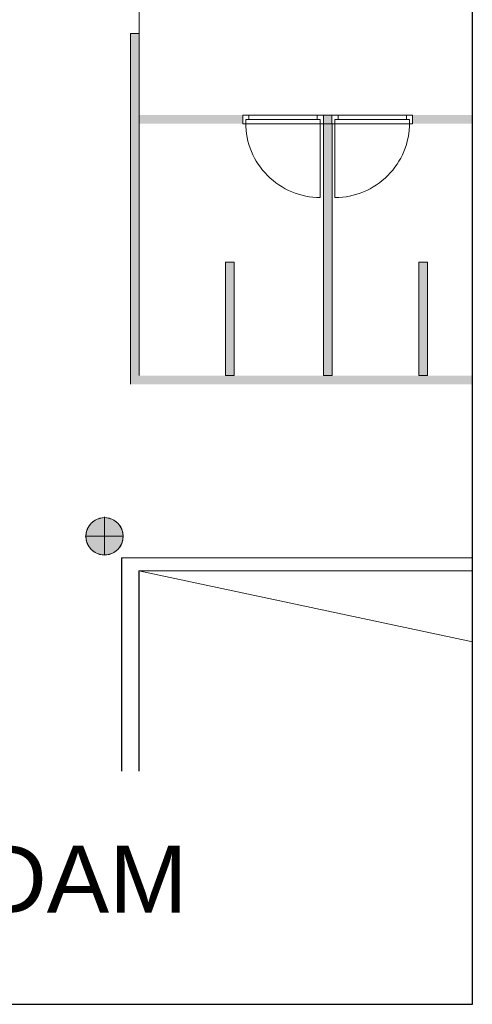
# Model space of a CAD drawing. Header units: inches. Extents: x 15 to 546804, y -66 to 267312.
# Tile 185 of 256: x 541588 to 546804, y -66 to 11270. Entities that reach past the tile are written whole.
import ezdxf

# ---------------------------------------------------------------- set-up
doc = ezdxf.new("R2010")
doc.units = ezdxf.units.IN
doc.header["$MEASUREMENT"] = 0
doc.layers.add('HVA - Contour lijnen', color=7, linetype='Continuous', lineweight=9)
doc.styles.get("Standard").update_dxf_attribs({"font": 'arial.ttf'})

msp = doc.modelspace()

# ---------------------------------------------------------------- hatches: boundary and pattern name
at = {"lineweight": 20}
h = msp.add_hatch(color=7, dxfattribs=at)
h.dxf.hatch_style = 1
h.paths.add_polyline_path([(546804, 7072), (546804, 7172), (542963, 7172), (542963, 11109), (542863, 11109), (542863, 7072)])
h = msp.add_hatch(color=7, dxfattribs=at)
h.dxf.hatch_style = 1
h.paths.add_polyline_path([(545186, 10172), (545087, 10172), (545087, 10072), (545186, 10072)])
h.paths.add_polyline_path([(545187, 10072), (545087, 10072), (545087, 7172), (545187, 7172)])
h.paths.add_polyline_path([(544158, 10172), (542963, 10172), (542963, 10072), (544158, 10072)])
h.paths.add_polyline_path([(546804, 10072), (546804, 10172), (546115, 10172), (546115, 10072)])
h = msp.add_hatch(color=7, dxfattribs=at)
h.dxf.hatch_style = 1
h.paths.add_polyline_path([(544061, 8479), (543961, 8479), (543961, 7172), (544061, 7172)])
h.paths.add_polyline_path([(546287, 8479), (546187, 8479), (546187, 7172), (546287, 7172)])
h = msp.add_hatch(color=7, dxfattribs=at)
h.dxf.hatch_style = 1
h.paths.add_polyline_path([(542780, 5323, 1), (542350, 5323, 1)])

# ---------------------------------------------------------------- linework, layer by layer
for p, q in [((546804, -66), (546804, 32098)), ((522570, -66), (546804, -66))]:
    msp.add_line(p, q)
at = {"color": 7, "lineweight": 20}
for p, q in [((542963, 11109, 0), (542963, 12556, 0)), ((542863, 11109, 3000), (542863, 7072, 3000)), ((542963, 11109, 3000), (542863, 11109, 3000)), ((542863, 11109, 7000), (542863, 7072, 7000)), ((542963, 11109, 7000), (542863, 11109, 7000)), ((542863, 11109, 3000), (542863, 11109, 7000)), ((542963, 7172, 3000), (542963, 11109, 3000)), ((542963, 7172, 7000), (542963, 11109, 7000)), ((542963, 11109, 3000), (542963, 11109, 7000)), ((544158, 10172, 763), (544228, 10172, 763)), ((545087, 10172, 1263), (544158, 10172, 1263)), ((544158, 10172, 1263), (544158, 10172, 763)), ((544158, 10172, 763), (544158, 10072, 763)), ((544158, 10172, 1263), (544158, 10072, 1263)), ((544228, 10172, -1437), (544158, 10172, -1437)), ((544158, 10172, -1437), (544158, 10172, 763)), ((544158, 10172, 763), (545087, 10172, 763)), ((544158, 10172, -1437), (544158, 10072, -1437)), ((544158, 10172, 763), (544158, 10072, 763)), ((544193, 10122, -1437), (544193, 10122, 728)), ((544193, 10122, -1437), (544193, 10072, -1437)), ((544228, 10122, -1437), (544193, 10122, -1437)), ((544228, 10122, 728), (544193, 10122, 728)), ((544193, 10122, 728), (544193, 10072, 728)), ((545052, 10122, -1437), (544193, 10122, -1437)), ((544193, 10122, -1437), (544193, 10122, 728)), ((544193, 10122, 728), (545052, 10122, 728)), ((544193, 10122, 728), (544193, 10082, 728)), ((544193, 10122, -1437), (544193, 10082, -1437)), ((544228, 10172, 1193), (544228, 10172, 763)), ((545017, 10172, 1193), (544228, 10172, 1193)), ((544228, 10172, -1437), (544228, 10172, 693)), ((544228, 10172, 693), (545017, 10172, 693)), ((544228, 10172, 693), (544228, 10122, 693)), ((544228, 10172, -1437), (544228, 10122, -1437)), ((544228, 10122, 1193), (544228, 10122, 763)), ((545017, 10122, 1193), (544228, 10122, 1193)), ((544228, 10122, 763), (545017, 10122, 763)), ((544228, 10122, -1437), (544228, 10122, 693)), ((544228, 10122, 693), (545017, 10122, 693)), ((544228, 10122, 728), (545017, 10122, 728)), ((544228, 10122, 693), (544228, 10122, 728)), ((544231, 10122, -369), (544285, 10122, -298)), ((544285, 10122, -446), (544231, 10122, -375)), ((544340, 10122, -227), (544395, 10122, -156)), ((544395, 10122, -587), (544340, 10122, -516)), ((544450, 10122, -85), (544504, 10122, -15)), ((544504, 10122, -729), (544450, 10122, -658)), ((544559, 10122, 56), (544614, 10122, 127)), ((544614, 10122, -870), (544559, 10122, -800)), ((544669, 10122, 198), (544723, 10122, 269)), ((544723, 10122, -1012), (544669, 10122, -941)), ((544778, 10122, 339), (544833, 10122, 410)), ((544833, 10122, -1153), (544778, 10122, -1083)), ((544888, 10122, 481), (544943, 10122, 552)), ((544943, 10122, -1295), (544888, 10122, -1224)), ((545052, 10122, -1437), (544997, 10122, -1366)), ((544997, 10122, 623), (545052, 10122, 693)), ((545017, 10172, 763), (545017, 10172, 1193)), ((545017, 10172, 763), (545087, 10172, 763)), ((545087, 10172, -1437), (545017, 10172, -1437)), ((545017, 10172, 693), (545017, 10172, -1437)), ((545017, 10172, -1437), (545017, 10122, -1437)), ((545017, 10172, 693), (545017, 10122, 693)), ((545017, 10122, 763), (545017, 10122, 1193)), ((545017, 10122, 693), (545017, 10122, -1437)), ((545017, 10122, -1437), (545052, 10122, -1437)), ((545017, 10122, 728), (545052, 10122, 728)), ((545017, 10122, 693), (545017, 10122, 728)), ((545052, 10122, -1437), (545052, 10072, -1437)), ((545052, 10122, 728), (545052, 10122, -1437)), ((545052, 10122, 728), (545052, 10072, 728)), ((545052, 10122, 728), (545052, 10122, -1437)), ((545052, 10122, 728), (545052, 10082, 728)), ((545052, 10122, -1437), (545052, 10082, -1437)), ((545087, 10172, 763), (545087, 10172, 1263)), ((545087, 10172, 763), (545087, 10072, 763)), ((545087, 10172, 1263), (545087, 10072, 1263)), ((545087, 10172, 763), (545087, 10172, -1437)), ((545087, 10172, -1437), (545087, 10072, -1437)), ((545087, 10172, 763), (545087, 10072, 763)), ((545087, 10172, -2408), (545186, 10172, -2408)), ((545256, 10172, 260), (545186, 10172, 260)), ((545186, 10172, 260), (545186, 10172, 760)), ((545186, 10172, 760), (546115, 10172, 760)), ((545186, 10172, 260), (545186, 10072, 260)), ((545186, 10172, 760), (545186, 10072, 760)), ((545186, 10172, -1940), (545256, 10172, -1940)), ((546115, 10172, 260), (545186, 10172, 260)), ((545186, 10172, 260), (545186, 10172, -1940)), ((545186, 10172, -1940), (545186, 10072, -1940)), ((545186, 10172, 260), (545186, 10072, 260)), ((545221, 10122, -1940), (545221, 10072, -1940)), ((545221, 10122, 225), (545221, 10122, -1940)), ((545256, 10122, -1940), (545221, 10122, -1940)), ((545221, 10122, 225), (545221, 10072, 225)), ((545256, 10122, 225), (545221, 10122, 225)), ((545221, 10122, -1940), (546080, 10122, -1940)), ((545221, 10122, 225), (545221, 10122, -1940)), ((546080, 10122, 225), (545221, 10122, 225)), ((545221, 10122, 225), (545221, 10082, 225)), ((545221, 10122, -1940), (545221, 10082, -1940)), ((545221, 10122, -1940), (545276, 10122, -1869)), ((545276, 10122, 119), (545221, 10122, 190)), ((545256, 10172, 260), (545256, 10172, 690)), ((545256, 10172, 690), (546045, 10172, 690)), ((546045, 10172, 190), (545256, 10172, 190)), ((545256, 10172, 190), (545256, 10172, -1940)), ((545256, 10172, -1940), (545256, 10122, -1940)), ((545256, 10172, 190), (545256, 10122, 190)), ((545256, 10122, 690), (546045, 10122, 690)), ((546045, 10122, 260), (545256, 10122, 260)), ((545256, 10122, 260), (545256, 10122, 690)), ((545256, 10122, 190), (545256, 10122, -1940)), ((546045, 10122, 190), (545256, 10122, 190)), ((546045, 10122, 225), (545256, 10122, 225)), ((545256, 10122, 190), (545256, 10122, 225)), ((545385, 10122, -22), (545330, 10122, 49)), ((545330, 10122, -1798), (545385, 10122, -1727)), ((545495, 10122, -164), (545440, 10122, -93)), ((545440, 10122, -1657), (545495, 10122, -1586)), ((545604, 10122, -305), (545549, 10122, -235)), ((545549, 10122, -1515), (545604, 10122, -1444)), ((545714, 10122, -447), (545659, 10122, -376)), ((545659, 10122, -1373), (545714, 10122, -1303)), ((545823, 10122, -588), (545769, 10122, -518)), ((545769, 10122, -1232), (545823, 10122, -1161)), ((545933, 10122, -730), (545878, 10122, -659)), ((545878, 10122, -1090), (545933, 10122, -1019)), ((546042, 10122, -872), (545988, 10122, -801)), ((545988, 10122, -949), (546042, 10122, -878)), ((546115, 10172, 260), (546045, 10172, 260)), ((546045, 10172, 690), (546045, 10172, 260)), ((546045, 10172, -1940), (546045, 10172, 190)), ((546045, 10172, -1940), (546115, 10172, -1940)), ((546045, 10172, 190), (546045, 10122, 190)), ((546045, 10172, -1940), (546045, 10122, -1940)), ((546045, 10122, 690), (546045, 10122, 260)), ((546045, 10122, -1940), (546045, 10122, 190)), ((546045, 10122, -1940), (546080, 10122, -1940)), ((546045, 10122, 225), (546080, 10122, 225)), ((546045, 10122, 190), (546045, 10122, 225)), ((546080, 10122, -1940), (546080, 10122, 225)), ((546080, 10122, -1940), (546080, 10072, -1940)), ((546080, 10122, 225), (546080, 10072, 225)), ((546080, 10122, -1940), (546080, 10122, 225)), ((546080, 10122, 225), (546080, 10082, 225)), ((546080, 10122, -1940), (546080, 10082, -1940)), ((546115, 10172, 760), (546115, 10172, 260)), ((546115, 10172, 260), (546115, 10072, 260)), ((546115, 10172, 760), (546115, 10072, 760)), ((546115, 10172, -1940), (546115, 10172, 260)), ((546115, 10172, -1940), (546115, 10072, -1940)), ((546115, 10172, 260), (546115, 10072, 260)), ((544158, 10072, 763), (544228, 10072, 763)), ((544158, 10072, 1263), (544158, 10072, 763)), ((545087, 10072, 1263), (544158, 10072, 1263)), ((544193, 10072, -1437), (544158, 10072, -1437)), ((544158, 10072, -1437), (544158, 10072, 763)), ((544158, 10072, 763), (545087, 10072, 763)), ((544193, 10082, -1437), (544193, 10082, 728)), ((544193, 10072, -1437), (544193, 10072, 728)), ((544193, 10072, 728), (545052, 10072, 728)), ((545017, 10072, 1193), (544228, 10072, 1193)), ((544228, 10072, 1193), (544228, 10072, 763)), ((545017, 10072, 763), (545087, 10072, 763)), ((545017, 10072, 763), (545017, 10072, 1193)), ((545052, 10082, 728), (545052, 10082, -1437)), ((545052, 10082, -1437), (545052, 9223, -1437)), ((545087, 10072, -1437), (545052, 10072, -1437)), ((545052, 10072, 728), (545052, 10072, -1437)), ((545087, 10072, 3300), (545187, 10072, 3300)), ((545087, 7172, 3300), (545087, 10072, 3300)), ((545087, 10072, 6000), (545187, 10072, 6000)), ((545087, 7172, 6000), (545087, 10072, 6000)), ((545087, 10072, 3300), (545087, 10072, 6000)), ((545160, 10072, 260), (545160, 10072, 760)), ((545160, 10072, 260), (545160, 10072, -1940)), ((545256, 10072, 260), (545186, 10072, 260)), ((545186, 10072, 260), (545186, 10072, 760)), ((545186, 10072, 760), (546115, 10072, 760)), ((545186, 10072, -1940), (545221, 10072, -1940)), ((546115, 10072, 260), (545186, 10072, 260)), ((545186, 10072, 260), (545186, 10072, -1940)), ((545187, 10072, 3300), (545187, 7172, 3300)), ((545187, 10072, 6000), (545187, 7172, 6000)), ((545187, 10072, 3300), (545187, 10072, 6000)), ((545221, 10082, 225), (545221, 10082, -1940)), ((545221, 10082, -1940), (545221, 9223, -1940)), ((545221, 10072, 225), (545221, 10072, -1940)), ((546080, 10072, 225), (545221, 10072, 225)), ((545256, 10072, 690), (546045, 10072, 690)), ((545256, 10072, 260), (545256, 10072, 690)), ((546045, 10072, 690), (546045, 10072, 260)), ((546115, 10072, 260), (546045, 10072, 260)), ((546080, 10082, -1940), (546080, 10082, 225)), ((546080, 10072, -1940), (546115, 10072, -1940)), ((546080, 10072, -1940), (546080, 10072, 225)), ((546115, 10072, 760), (546115, 10072, 260)), ((546115, 10072, -1940), (546115, 10072, 260)), ((543961, 8479, 3300), (544061, 8479, 3300)), ((543961, 7172, 3300), (543961, 8479, 3300)), ((543961, 8479, 6000), (544061, 8479, 6000)), ((543961, 7172, 6000), (543961, 8479, 6000)), ((543961, 8479, 3300), (543961, 8479, 6000)), ((544061, 8479, 3300), (544061, 7172, 3300)), ((544061, 8479, 6000), (544061, 7172, 6000)), ((544061, 8479, 3300), (544061, 8479, 6000)), ((546187, 8479, 3300), (546287, 8479, 3300)), ((546187, 7172, 3300), (546187, 8479, 3300)), ((546187, 8479, 6000), (546287, 8479, 6000)), ((546187, 7172, 6000), (546187, 8479, 6000)), ((546187, 8479, 3300), (546187, 8479, 6000)), ((546287, 8479, 3300), (546287, 7172, 3300)), ((546287, 8479, 6000), (546287, 7172, 6000)), ((546287, 8479, 3300), (546287, 8479, 6000)), ((542963, 7172, 7000), (542963, 7172, 3000)), ((544061, 7172, 3300), (543961, 7172, 3300)), ((544061, 7172, 6000), (543961, 7172, 6000)), ((543961, 7172, 3300), (543961, 7172, 6000)), ((544061, 7172, 3300), (544061, 7172, 6000)), ((545187, 7172, 3300), (545087, 7172, 3300)), ((545187, 7172, 6000), (545087, 7172, 6000)), ((545087, 7172, 3300), (545087, 7172, 6000)), ((545187, 7172, 3300), (545187, 7172, 6000)), ((546287, 7172, 3300), (546187, 7172, 3300)), ((546287, 7172, 6000), (546187, 7172, 6000)), ((546187, 7172, 3300), (546187, 7172, 6000)), ((546287, 7172, 3300), (546287, 7172, 6000)), ((542863, 7072, 3000), (542863, 7072, 7000)), ((542413, 5474, 0), (542413, 5474, 7000)), ((542457, 5508, 0), (542457, 5508, 7000)), ((542509, 5530, 0), (542509, 5530, 7000)), ((542565, 5545, 0), (542565, 5537, 0)), ((542565, 5537, 0), (542565, 5537, 7000)), ((542565, 5537, 0), (542565, 5106, 0)), ((542621, 5530, 0), (542621, 5530, 7000)), ((542673, 5508, 0), (542673, 5508, 7000)), ((542717, 5474, 0), (542717, 5474, 7000)), ((542357, 5378, 0), (542357, 5378, 7000)), ((542379, 5430, 0), (542379, 5430, 7000)), ((542752, 5430, 0), (542752, 5430, 7000)), ((542773, 5378, 0), (542773, 5378, 7000)), ((542342, 5322, 0), (542350, 5322, 0)), ((542350, 5322, 0), (542350, 5322, 7000)), ((542350, 5322, 0), (542780, 5322, 0)), ((542357, 5266, 0), (542357, 5266, 7000)), ((542773, 5266, 0), (542773, 5266, 7000)), ((542780, 5322, 0), (542780, 5322, 7000)), ((542379, 5214, 0), (542379, 5214, 7000)), ((542413, 5170, 0), (542413, 5170, 7000)), ((542457, 5135, 0), (542457, 5135, 7000)), ((542509, 5114, 0), (542509, 5114, 7000)), ((542565, 5106, 0), (542565, 5106, 7000)), ((542621, 5114, 0), (542621, 5114, 7000)), ((542673, 5135, 0), (542673, 5135, 7000)), ((542717, 5170, 0), (542717, 5170, 7000)), ((542752, 5214, 0), (542752, 5214, 7000)), ((546804, 5074, 300), (542762, 5074, 300)), ((542762, 5074, 300), (542762, 5074, 1320)), ((546804, 5074, 1320), (542762, 5074, 1320)), ((546804, 5074, 1320), (542762, 5074, 1320)), ((542762, 5074, 1320), (542762, 5074, 1340)), ((546804, 5074, 1340), (542762, 5074, 1340)), ((546804, 4924, 300), (542962, 4924, 300)), ((546804, 4924, 1320), (542962, 4924, 1320)), ((542962, 4924, 300), (542962, 4924, 1320)), ((542962, 4924, 0), (546804, 4107, 0)), ((546804, 4924, 1320), (542962, 4924, 1320)), ((546804, 4924, 1340), (542962, 4924, 1340)), ((542962, 4924, 1320), (542962, 4924, 1340))]:
    msp.add_line(p, q, dxfattribs=at)
for points in [[(542762, 5074), (542762, 2618)], [(542962, 4924), (542962, 2618)]]:
    msp.add_lwpolyline(points)
for centre in [(542565, 5322, 7000), (542565, 5322, 0)]:
    msp.add_circle(centre, 215, dxfattribs=at)
msp.add_ellipse((545052, 10082, -1437), major_axis=(0, 860), ratio=0.999391, start_param=1.570796, end_param=3.141593, dxfattribs=at)
at = {"color": 7, "lineweight": 20, "extrusion": (-1.21116e-11, -1.6368e-18, -1)}
msp.add_ellipse((545221, 10082, -1940), major_axis=(0, 860), ratio=0.999391, start_param=1.570796, end_param=3.141593, dxfattribs=at)
at = {"color": 7, "lineweight": 20}
for points, invisible_edges in [([(542863, 7072, 7000), (542963, 7172, 7000), (542863, 11109, 7000)], 3), ([(542963, 11109, 7000), (542863, 11109, 7000), (542963, 7172, 7000)], 2), ([(542963, 11109, 3000), (542863, 7072, 3000), (542863, 11109, 3000)], 1), ([(542863, 7072, 3000), (542963, 11109, 3000), (542963, 7172, 3000)], 13), ([(542863, 11109, 7000), (542863, 7072, 3000), (542863, 7072, 7000)], 1), ([(542863, 7072, 3000), (542863, 11109, 7000), (542863, 11109, 3000)], 1), ([(542863, 11109, 7000), (542963, 11109, 3000), (542863, 11109, 3000)], 1), ([(542963, 11109, 3000), (542863, 11109, 7000), (542963, 11109, 7000)], 1), ([(542963, 11109, 3000), (542963, 7172, 7000), (542963, 7172, 3000)], 1), ([(542963, 7172, 7000), (542963, 11109, 3000), (542963, 11109, 7000)], 1), ([(544158, 10172, -1437), (544158, 10072, -1437), (544158, 10172, 763)], 2), ([(544158, 10072, 763), (544158, 10172, 763), (544158, 10072, -1437)], 2), ([(544228, 10172, -1437), (544158, 10172, -1437), (544228, 10172, 693)], 2), ([(544158, 10172, 763), (544228, 10172, 693), (544158, 10172, -1437)], 3), ([(545087, 10172, 763), (544228, 10172, 693), (544158, 10172, 763)], 3), ([(544158, 10172, 763), (544158, 10072, 763), (545087, 10172, 763)], 2), ([(545087, 10072, 763), (545087, 10172, 763), (544158, 10072, 763)], 2), ([(544158, 10072, -1437), (544158, 10172, -1437), (544193, 10072, -1437)], 2), ([(544193, 10122, -1437), (544193, 10072, -1437), (544158, 10172, -1437)], 14), ([(544228, 10172, -1437), (544193, 10122, -1437), (544158, 10172, -1437)], 3), ([(544158, 10072, 1263), (545087, 10072, 1263), (544158, 10172, 1263)], 2), ([(545087, 10172, 1263), (544158, 10172, 1263), (545087, 10072, 1263)], 2), ([(544158, 10172, 1263), (544158, 10172, 763), (544158, 10072, 1263)], 2), ([(544158, 10072, 763), (544158, 10072, 1263), (544158, 10172, 763)], 2), ([(544228, 10172, 763), (544158, 10172, 763), (544228, 10172, 1193)], 2), ([(544158, 10172, 1263), (544228, 10172, 1193), (544158, 10172, 763)], 3), ([(545087, 10172, 1263), (544228, 10172, 1193), (544158, 10172, 1263)], 3), ([(544228, 10122, -1437), (544193, 10122, -1437), (544228, 10172, -1437)], 2), ([(544193, 10122, 728), (544193, 10122, -1437), (544193, 10082, 728)], 2), ([(544193, 10082, -1437), (544193, 10082, 728), (544193, 10122, -1437)], 2), ([(545052, 10122, -1437), (544193, 10122, -1437), (545052, 10122, 728)], 2), ([(544193, 10122, 728), (545052, 10122, 728), (544193, 10122, -1437)], 2), ([(544193, 10122, -1437), (544228, 10122, -1437), (544193, 10122, 728)], 2), ([(544228, 10122, 693), (544193, 10122, 728), (544228, 10122, -1437)], 3), ([(544228, 10122, 728), (544193, 10122, 728), (544228, 10122, 693)], 2), ([(544193, 10122, -1437), (544193, 10122, 728), (544193, 10072, -1437)], 2), ([(544193, 10072, 728), (544193, 10072, -1437), (544193, 10122, 728)], 2), ([(544193, 10072, 728), (544193, 10122, 728), (545052, 10072, 728)], 2), ([(544228, 10122, 728), (545052, 10072, 728), (544193, 10122, 728)], 3), ([(544228, 10172, -1437), (544228, 10172, 693), (544228, 10122, -1437)], 2), ([(544228, 10122, 693), (544228, 10122, -1437), (544228, 10172, 693)], 2), ([(544228, 10172, 693), (545087, 10172, 763), (545017, 10172, 693)], 3), ([(544228, 10122, 693), (544228, 10172, 693), (545017, 10122, 693)], 2), ([(545017, 10172, 693), (545017, 10122, 693), (544228, 10172, 693)], 2), ([(544228, 10172, 1193), (545087, 10172, 1263), (545017, 10172, 1193)], 3), ([(544228, 10122, 693), (545017, 10122, 693), (544228, 10122, 728)], 2), ([(545017, 10122, 728), (544228, 10122, 728), (545017, 10122, 693)], 2), ([(545017, 10122, 728), (545052, 10072, 728), (544228, 10122, 728)], 3), ([(545017, 10122, 763), (544228, 10122, 763), (545017, 10122, 1193)], 2), ([(544228, 10122, 1193), (545017, 10122, 1193), (544228, 10122, 763)], 2), ([(545017, 10172, -1437), (545017, 10122, -1437), (545017, 10172, 693)], 2), ([(545017, 10122, 693), (545017, 10172, 693), (545017, 10122, -1437)], 2), ([(545087, 10172, -1437), (545017, 10172, -1437), (545087, 10172, 763)], 2), ([(545017, 10172, 693), (545087, 10172, 763), (545017, 10172, -1437)], 3), ([(545017, 10122, -1437), (545017, 10172, -1437), (545052, 10122, -1437)], 2), ([(545087, 10172, -1437), (545052, 10122, -1437), (545017, 10172, -1437)], 3), ([(545087, 10172, 763), (545017, 10172, 763), (545087, 10172, 1263)], 2), ([(545017, 10172, 1193), (545087, 10172, 1263), (545017, 10172, 763)], 3), ([(545017, 10122, -1437), (545052, 10122, -1437), (545017, 10122, 693)], 2), ([(545052, 10122, 728), (545017, 10122, 693), (545052, 10122, -1437)], 3), ([(545017, 10122, 728), (545017, 10122, 693), (545052, 10122, 728)], 2), ([(545052, 10122, 728), (545052, 10072, 728), (545017, 10122, 728)], 2), ([(545087, 10072, -1437), (545052, 10122, -1437), (545087, 10172, -1437)], 3), ([(545052, 10122, -1437), (545052, 10122, 728), (545052, 10082, -1437)], 2), ([(545052, 10082, 728), (545052, 10082, -1437), (545052, 10122, 728)], 2), ([(545052, 10122, -1437), (545052, 10072, -1437), (545052, 10122, 728)], 2), ([(545052, 10072, 728), (545052, 10122, 728), (545052, 10072, -1437)], 2), ([(545052, 10072, -1437), (545052, 10122, -1437), (545087, 10072, -1437)], 2), ([(545087, 10172, -1437), (545087, 10172, 763), (545087, 10072, -1437)], 2), ([(545087, 10072, 763), (545087, 10072, -1437), (545087, 10172, 763)], 2), ([(545087, 10172, 763), (545087, 10172, 1263), (545087, 10072, 763)], 2), ([(545087, 10072, 1263), (545087, 10072, 763), (545087, 10172, 1263)], 2), ([(545186, 10072, -1940), (545186, 10172, 260), (545186, 10172, -1940)], 1), ([(545186, 10172, 260), (545186, 10072, -1940), (545186, 10072, 260)], 1), ([(545186, 10172, 260), (545256, 10172, -1940), (545186, 10172, -1940)], 1), ([(545256, 10172, -1940), (545186, 10172, 260), (545256, 10172, 190)], 3), ([(545256, 10172, 190), (545186, 10172, 260), (546045, 10172, 190)], 3), ([(546115, 10172, 260), (546045, 10172, 190), (545186, 10172, 260)], 3), ([(545186, 10172, 260), (546115, 10072, 260), (546115, 10172, 260)], 1), ([(546115, 10072, 260), (545186, 10172, 260), (545186, 10072, 260)], 1), ([(545256, 10172, -1940), (545221, 10122, -1940), (545186, 10172, -1940)], 3), ([(545186, 10172, -1940), (545221, 10122, -1940), (545186, 10072, -1940)], 3), ([(546115, 10172, 760), (545186, 10072, 760), (546115, 10072, 760)], 1), ([(545186, 10072, 760), (546115, 10172, 760), (545186, 10172, 760)], 1), ([(545186, 10072, 260), (545186, 10172, 760), (545186, 10172, 260)], 1), ([(545186, 10172, 760), (545186, 10072, 260), (545186, 10072, 760)], 1), ([(545186, 10172, 760), (545256, 10172, 260), (545186, 10172, 260)], 1), ([(545256, 10172, 260), (545186, 10172, 760), (545256, 10172, 690)], 3), ([(545256, 10172, 690), (545186, 10172, 760), (546045, 10172, 690)], 3), ([(546115, 10172, 760), (546045, 10172, 690), (545186, 10172, 760)], 3), ([(545186, 10072, -1940), (545221, 10122, -1940), (545221, 10072, -1940)], 1), ([(545221, 10122, -1940), (545256, 10172, -1940), (545256, 10122, -1940)], 1), ([(545221, 10082, -1940), (545221, 10122, 225), (545221, 10122, -1940)], 1), ([(545221, 10122, 225), (545221, 10082, -1940), (545221, 10082, 225)], 1), ([(545221, 10122, 225), (546080, 10122, -1940), (545221, 10122, -1940)], 1), ([(546080, 10122, -1940), (545221, 10122, 225), (546080, 10122, 225)], 1), ([(545256, 10122, 190), (545221, 10122, -1940), (545256, 10122, -1940)], 1), ([(545221, 10122, -1940), (545256, 10122, 190), (545221, 10122, 225)], 3), ([(545221, 10122, 225), (545256, 10122, 190), (545256, 10122, 225)], 1), ([(545221, 10122, 225), (545221, 10072, -1940), (545221, 10122, -1940)], 1), ([(545221, 10072, -1940), (545221, 10122, 225), (545221, 10072, 225)], 1), ([(545221, 10072, 225), (546080, 10122, 225), (546080, 10072, 225)], 1), ([(546080, 10122, 225), (545221, 10072, 225), (546045, 10122, 225)], 3), ([(546045, 10122, 225), (545221, 10072, 225), (545256, 10122, 225)], 3), ([(545256, 10122, 225), (545221, 10072, 225), (545221, 10122, 225)], 1), ([(545256, 10172, 190), (545256, 10122, -1940), (545256, 10172, -1940)], 1), ([(545256, 10122, -1940), (545256, 10172, 190), (545256, 10122, 190)], 1), ([(545256, 10122, 190), (546045, 10172, 190), (546045, 10122, 190)], 1), ([(546045, 10172, 190), (545256, 10122, 190), (545256, 10172, 190)], 1), ([(546045, 10122, 225), (545256, 10122, 190), (546045, 10122, 190)], 1), ([(545256, 10122, 190), (546045, 10122, 225), (545256, 10122, 225)], 1), ([(545256, 10122, 690), (546045, 10122, 260), (545256, 10122, 260)], 1), ([(546045, 10122, 260), (545256, 10122, 690), (546045, 10122, 690)], 1), ([(546045, 10122, -1940), (546045, 10172, 190), (546045, 10172, -1940)], 1), ([(546045, 10172, 190), (546045, 10122, -1940), (546045, 10122, 190)], 1), ([(546045, 10172, 190), (546115, 10172, -1940), (546045, 10172, -1940)], 1), ([(546115, 10172, -1940), (546045, 10172, 190), (546115, 10172, 260)], 3), ([(546115, 10172, -1940), (546080, 10122, -1940), (546045, 10172, -1940)], 3), ([(546045, 10172, -1940), (546080, 10122, -1940), (546045, 10122, -1940)], 1), ([(546045, 10172, 690), (546115, 10172, 260), (546045, 10172, 260)], 1), ([(546115, 10172, 260), (546045, 10172, 690), (546115, 10172, 760)], 3), ([(546080, 10122, 225), (546045, 10122, -1940), (546080, 10122, -1940)], 1), ([(546045, 10122, -1940), (546080, 10122, 225), (546045, 10122, 190)], 3), ([(546045, 10122, 190), (546080, 10122, 225), (546045, 10122, 225)], 1), ([(546080, 10072, -1940), (546115, 10172, -1940), (546115, 10072, -1940)], 1), ([(546115, 10172, -1940), (546080, 10072, -1940), (546080, 10122, -1940)], 13), ([(546080, 10082, 225), (546080, 10122, -1940), (546080, 10122, 225)], 1), ([(546080, 10122, -1940), (546080, 10082, 225), (546080, 10082, -1940)], 1), ([(546080, 10072, -1940), (546080, 10122, 225), (546080, 10122, -1940)], 1), ([(546080, 10122, 225), (546080, 10072, -1940), (546080, 10072, 225)], 1), ([(546115, 10172, 260), (546115, 10072, -1940), (546115, 10172, -1940)], 1), ([(546115, 10072, -1940), (546115, 10172, 260), (546115, 10072, 260)], 1), ([(546115, 10072, 760), (546115, 10172, 260), (546115, 10172, 760)], 1), ([(546115, 10172, 260), (546115, 10072, 760), (546115, 10072, 260)], 1), ([(544158, 10072, -1437), (544193, 10072, -1437), (544158, 10072, 763)], 2), ([(544193, 10072, 728), (544158, 10072, 763), (544193, 10072, -1437)], 3), ([(545052, 10072, 728), (544158, 10072, 763), (544193, 10072, 728)], 3), ([(544158, 10072, 763), (545052, 10072, 728), (545087, 10072, 763)], 3), ([(544228, 10072, 763), (544228, 10072, 1193), (544158, 10072, 763)], 2), ([(544158, 10072, 1263), (544158, 10072, 763), (544228, 10072, 1193)], 14), ([(545017, 10072, 1193), (544158, 10072, 1263), (544228, 10072, 1193)], 3), ([(544158, 10072, 1263), (545017, 10072, 1193), (545087, 10072, 1263)], 3), ([(545017, 10072, 763), (545087, 10072, 763), (545017, 10072, 1193)], 2), ([(545087, 10072, 1263), (545017, 10072, 1193), (545087, 10072, 763)], 3), ([(545052, 10072, -1437), (545087, 10072, -1437), (545052, 10072, 728)], 2), ([(545087, 10072, 763), (545052, 10072, 728), (545087, 10072, -1437)], 3), ([(545087, 10072, 6000), (545087, 7172, 3300), (545087, 7172, 6000)], 1), ([(545087, 7172, 3300), (545087, 10072, 6000), (545087, 10072, 3300)], 1), ([(545087, 10072, 6000), (545187, 10072, 3300), (545087, 10072, 3300)], 1), ([(545187, 10072, 3300), (545087, 10072, 6000), (545187, 10072, 6000)], 1), ([(545187, 7172, 6000), (545087, 10072, 6000), (545087, 7172, 6000)], 1), ([(545087, 10072, 6000), (545187, 7172, 6000), (545187, 10072, 6000)], 1), ([(545187, 10072, 3300), (545087, 7172, 3300), (545087, 10072, 3300)], 1), ([(545087, 7172, 3300), (545187, 10072, 3300), (545187, 7172, 3300)], 1), ([(545221, 10072, 225), (545186, 10072, -1940), (545221, 10072, -1940)], 1), ([(545186, 10072, -1940), (545221, 10072, 225), (545186, 10072, 260)], 3), ([(545186, 10072, 260), (545221, 10072, 225), (546115, 10072, 260)], 3), ([(545256, 10072, 690), (545186, 10072, 260), (545256, 10072, 260)], 1), ([(545186, 10072, 260), (545256, 10072, 690), (545186, 10072, 760)], 3), ([(545186, 10072, 760), (545256, 10072, 690), (546115, 10072, 760)], 3), ([(545187, 10072, 3300), (545187, 7172, 6000), (545187, 7172, 3300)], 1), ([(545187, 7172, 6000), (545187, 10072, 3300), (545187, 10072, 6000)], 1), ([(546080, 10072, 225), (546115, 10072, 260), (545221, 10072, 225)], 3), ([(546045, 10072, 690), (546115, 10072, 760), (545256, 10072, 690)], 3), ([(546115, 10072, 260), (546045, 10072, 690), (546045, 10072, 260)], 1), ([(546045, 10072, 690), (546115, 10072, 260), (546115, 10072, 760)], 13), ([(546115, 10072, 260), (546080, 10072, -1940), (546115, 10072, -1940)], 1), ([(546080, 10072, -1940), (546115, 10072, 260), (546080, 10072, 225)], 3), ([(543961, 8479, 6000), (543961, 7172, 3300), (543961, 7172, 6000)], 1), ([(543961, 7172, 3300), (543961, 8479, 6000), (543961, 8479, 3300)], 1), ([(543961, 8479, 6000), (544061, 8479, 3300), (543961, 8479, 3300)], 1), ([(544061, 8479, 3300), (543961, 8479, 6000), (544061, 8479, 6000)], 1), ([(544061, 7172, 6000), (543961, 8479, 6000), (543961, 7172, 6000)], 1), ([(543961, 8479, 6000), (544061, 7172, 6000), (544061, 8479, 6000)], 1), ([(544061, 8479, 3300), (543961, 7172, 3300), (543961, 8479, 3300)], 1), ([(543961, 7172, 3300), (544061, 8479, 3300), (544061, 7172, 3300)], 1), ([(544061, 8479, 3300), (544061, 7172, 6000), (544061, 7172, 3300)], 1), ([(544061, 7172, 6000), (544061, 8479, 3300), (544061, 8479, 6000)], 1), ([(546187, 8479, 6000), (546187, 7172, 3300), (546187, 7172, 6000)], 1), ([(546187, 7172, 3300), (546187, 8479, 6000), (546187, 8479, 3300)], 1), ([(546187, 8479, 6000), (546287, 8479, 3300), (546187, 8479, 3300)], 1), ([(546287, 8479, 3300), (546187, 8479, 6000), (546287, 8479, 6000)], 1), ([(546287, 7172, 6000), (546187, 8479, 6000), (546187, 7172, 6000)], 1), ([(546187, 8479, 6000), (546287, 7172, 6000), (546287, 8479, 6000)], 1), ([(546287, 8479, 3300), (546187, 7172, 3300), (546187, 8479, 3300)], 1), ([(546187, 7172, 3300), (546287, 8479, 3300), (546287, 7172, 3300)], 1), ([(546287, 8479, 3300), (546287, 7172, 6000), (546287, 7172, 3300)], 1), ([(546287, 7172, 6000), (546287, 8479, 3300), (546287, 8479, 6000)], 1), ([(544061, 7172, 6000), (543961, 7172, 3300), (544061, 7172, 3300)], 1), ([(543961, 7172, 3300), (544061, 7172, 6000), (543961, 7172, 6000)], 1), ([(545187, 7172, 6000), (545087, 7172, 3300), (545187, 7172, 3300)], 1), ([(545087, 7172, 3300), (545187, 7172, 6000), (545087, 7172, 6000)], 1), ([(546287, 7172, 6000), (546187, 7172, 3300), (546287, 7172, 3300)], 1), ([(546187, 7172, 3300), (546287, 7172, 6000), (546187, 7172, 6000)], 1), ([(542379, 5214, 0), (542379, 5430, 0), (542413, 5474, 0)], 13), ([(542379, 5214, 0), (542413, 5474, 0), (542413, 5170, 0)], 3), ([(542413, 5474, 7000), (542379, 5430, 0), (542379, 5430, 7000)], 1), ([(542379, 5430, 0), (542413, 5474, 7000), (542413, 5474, 0)], 1), ([(542379, 5430, 7000), (542413, 5170, 7000), (542413, 5474, 7000)], 3), ([(542413, 5170, 0), (542413, 5474, 0), (542457, 5508, 0)], 13), ([(542413, 5170, 0), (542457, 5508, 0), (542457, 5135, 0)], 3), ([(542413, 5474, 7000), (542457, 5508, 0), (542413, 5474, 0)], 1), ([(542457, 5508, 0), (542413, 5474, 7000), (542457, 5508, 7000)], 1), ([(542413, 5474, 7000), (542457, 5135, 7000), (542457, 5508, 7000)], 3), ([(542413, 5474, 7000), (542413, 5170, 7000), (542457, 5135, 7000)], 13), ([(542457, 5508, 7000), (542509, 5530, 0), (542457, 5508, 0)], 1), ([(542509, 5530, 0), (542457, 5508, 7000), (542509, 5530, 7000)], 1), ([(542457, 5135, 0), (542457, 5508, 0), (542509, 5530, 0)], 13), ([(542457, 5135, 0), (542509, 5530, 0), (542509, 5114, 0)], 3), ([(542457, 5508, 7000), (542509, 5114, 7000), (542509, 5530, 7000)], 3), ([(542457, 5508, 7000), (542457, 5135, 7000), (542509, 5114, 7000)], 13), ([(542509, 5530, 7000), (542565, 5537, 0), (542509, 5530, 0)], 1), ([(542565, 5537, 0), (542509, 5530, 7000), (542565, 5537, 7000)], 1), ([(542509, 5114, 0), (542509, 5530, 0), (542565, 5537, 0)], 13), ([(542509, 5114, 0), (542565, 5537, 0), (542565, 5106, 0)], 3), ([(542509, 5530, 7000), (542565, 5106, 7000), (542565, 5537, 7000)], 3), ([(542509, 5530, 7000), (542509, 5114, 7000), (542565, 5106, 7000)], 13), ([(542565, 5537, 7000), (542621, 5530, 0), (542565, 5537, 0)], 1), ([(542621, 5530, 0), (542565, 5537, 7000), (542621, 5530, 7000)], 1), ([(542565, 5106, 0), (542565, 5537, 0), (542621, 5530, 0)], 13), ([(542565, 5537, 7000), (542565, 5106, 7000), (542621, 5114, 7000)], 13), ([(542565, 5537, 7000), (542621, 5114, 7000), (542621, 5530, 7000)], 3), ([(542565, 5106, 0), (542621, 5530, 0), (542621, 5114, 0)], 3), ([(542621, 5530, 7000), (542673, 5508, 0), (542621, 5530, 0)], 1), ([(542673, 5508, 0), (542621, 5530, 7000), (542673, 5508, 7000)], 1), ([(542621, 5114, 0), (542621, 5530, 0), (542673, 5508, 0)], 13), ([(542621, 5530, 7000), (542621, 5114, 7000), (542673, 5135, 7000)], 13), ([(542621, 5530, 7000), (542673, 5135, 7000), (542673, 5508, 7000)], 3), ([(542621, 5114, 0), (542673, 5508, 0), (542673, 5135, 0)], 3), ([(542673, 5508, 7000), (542717, 5474, 0), (542673, 5508, 0)], 1), ([(542717, 5474, 0), (542673, 5508, 7000), (542717, 5474, 7000)], 1), ([(542673, 5135, 0), (542673, 5508, 0), (542717, 5474, 0)], 13), ([(542673, 5508, 7000), (542673, 5135, 7000), (542717, 5170, 7000)], 13), ([(542673, 5508, 7000), (542717, 5170, 7000), (542717, 5474, 7000)], 3), ([(542673, 5135, 0), (542717, 5474, 0), (542717, 5170, 0)], 3), ([(542717, 5474, 0), (542752, 5430, 7000), (542752, 5430, 0)], 1), ([(542752, 5430, 7000), (542717, 5474, 0), (542717, 5474, 7000)], 1), ([(542717, 5170, 0), (542717, 5474, 0), (542752, 5430, 0)], 13), ([(542717, 5474, 7000), (542717, 5170, 7000), (542752, 5214, 7000)], 13), ([(542717, 5474, 7000), (542752, 5214, 7000), (542752, 5430, 7000)], 3), ([(542357, 5378, 0), (542357, 5266, 0), (542350, 5322, 0)], 1), ([(542357, 5378, 7000), (542350, 5322, 0), (542350, 5322, 7000)], 1), ([(542350, 5322, 0), (542357, 5378, 7000), (542357, 5378, 0)], 1), ([(542357, 5266, 7000), (542357, 5378, 7000), (542350, 5322, 7000)], 1), ([(542357, 5266, 0), (542357, 5378, 0), (542379, 5430, 0)], 13), ([(542357, 5266, 0), (542379, 5430, 0), (542379, 5214, 0)], 3), ([(542379, 5430, 7000), (542357, 5378, 0), (542357, 5378, 7000)], 1), ([(542357, 5378, 0), (542379, 5430, 7000), (542379, 5430, 0)], 1), ([(542357, 5378, 7000), (542379, 5214, 7000), (542379, 5430, 7000)], 3), ([(542357, 5378, 7000), (542357, 5266, 7000), (542379, 5214, 7000)], 13), ([(542379, 5430, 7000), (542379, 5214, 7000), (542413, 5170, 7000)], 13), ([(542717, 5170, 0), (542752, 5430, 0), (542752, 5214, 0)], 3), ([(542752, 5430, 0), (542773, 5378, 7000), (542773, 5378, 0)], 1), ([(542773, 5378, 7000), (542752, 5430, 0), (542752, 5430, 7000)], 1), ([(542752, 5214, 0), (542752, 5430, 0), (542773, 5378, 0)], 13), ([(542752, 5430, 7000), (542752, 5214, 7000), (542773, 5266, 7000)], 13), ([(542752, 5430, 7000), (542773, 5266, 7000), (542773, 5378, 7000)], 3), ([(542752, 5214, 0), (542773, 5378, 0), (542773, 5266, 0)], 3), ([(542773, 5378, 0), (542780, 5322, 7000), (542780, 5322, 0)], 1), ([(542780, 5322, 7000), (542773, 5378, 0), (542773, 5378, 7000)], 1), ([(542773, 5266, 0), (542773, 5378, 0), (542780, 5322, 0)], 1), ([(542773, 5378, 7000), (542773, 5266, 7000), (542780, 5322, 7000)], 1), ([(542350, 5322, 7000), (542357, 5266, 0), (542357, 5266, 7000)], 1), ([(542357, 5266, 0), (542350, 5322, 7000), (542350, 5322, 0)], 1), ([(542357, 5266, 7000), (542379, 5214, 0), (542379, 5214, 7000)], 1), ([(542379, 5214, 0), (542357, 5266, 7000), (542357, 5266, 0)], 1), ([(542773, 5266, 0), (542752, 5214, 7000), (542752, 5214, 0)], 1), ([(542752, 5214, 7000), (542773, 5266, 0), (542773, 5266, 7000)], 1), ([(542780, 5322, 0), (542773, 5266, 7000), (542773, 5266, 0)], 1), ([(542773, 5266, 7000), (542780, 5322, 0), (542780, 5322, 7000)], 1), ([(542379, 5214, 7000), (542413, 5170, 0), (542413, 5170, 7000)], 1), ([(542413, 5170, 0), (542379, 5214, 7000), (542379, 5214, 0)], 1), ([(542457, 5135, 7000), (542413, 5170, 0), (542457, 5135, 0)], 1), ([(542413, 5170, 0), (542457, 5135, 7000), (542413, 5170, 7000)], 1), ([(542509, 5114, 7000), (542457, 5135, 0), (542509, 5114, 0)], 1), ([(542457, 5135, 0), (542509, 5114, 7000), (542457, 5135, 7000)], 1), ([(542565, 5106, 7000), (542509, 5114, 0), (542565, 5106, 0)], 1), ([(542509, 5114, 0), (542565, 5106, 7000), (542509, 5114, 7000)], 1), ([(542621, 5114, 7000), (542565, 5106, 0), (542621, 5114, 0)], 1), ([(542565, 5106, 0), (542621, 5114, 7000), (542565, 5106, 7000)], 1), ([(542673, 5135, 7000), (542621, 5114, 0), (542673, 5135, 0)], 1), ([(542621, 5114, 0), (542673, 5135, 7000), (542621, 5114, 7000)], 1), ([(542717, 5170, 7000), (542673, 5135, 0), (542717, 5170, 0)], 1), ([(542673, 5135, 0), (542717, 5170, 7000), (542673, 5135, 7000)], 1), ([(542752, 5214, 0), (542717, 5170, 7000), (542717, 5170, 0)], 1), ([(542717, 5170, 7000), (542752, 5214, 0), (542752, 5214, 7000)], 1)]:
    msp.add_3dface(points, dxfattribs=dict(at, invisible_edges=invisible_edges))

# ---------------------------------------------------------------- texts
at = {"layer": 'HVA - Contour lijnen'}
msp.add_text('KANTINE GEMEENTEHUIS MAASDAM', height=772.52, dxfattribs=at).set_placement((524152, 989, 3800))

doc.saveas('drawing.dxf')
